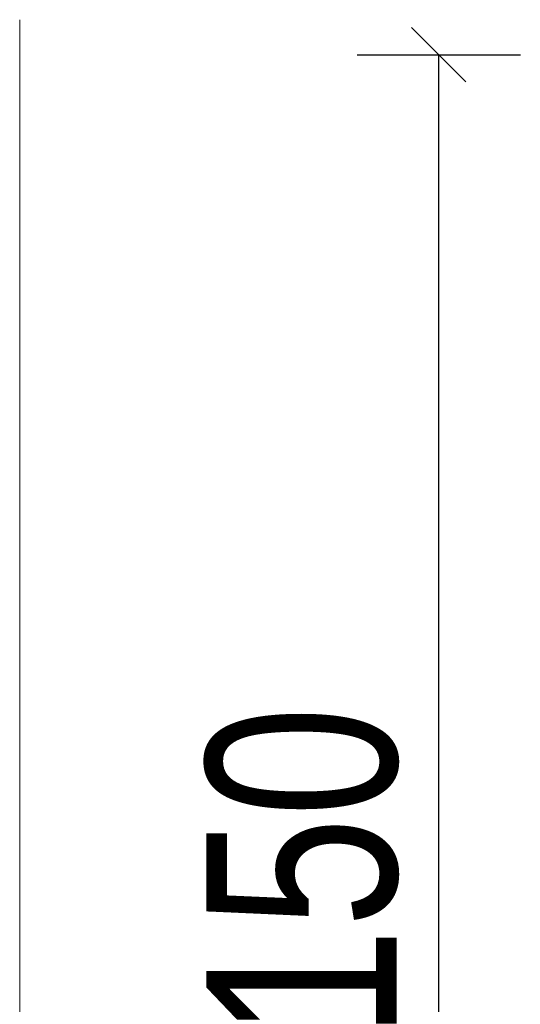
# Model space of a CAD drawing. Header units: inches. Extents: x 1156 to 71303, y -52654 to 51.
# Tile 139 of 217: x 64083 to 64175, y -41624 to -41443. Entities that reach past the tile are written whole.
import ezdxf

# ---------------------------------------------------------------- set-up
doc = ezdxf.new("R2010")
doc.units = ezdxf.units.IN
doc.header["$MEASUREMENT"] = 0
doc.layers.get('0').update_dxf_attribs({"lineweight": 0})
doc.layers.get('Defpoints').update_dxf_attribs({"lineweight": 0})
doc.layers.add('--ogr.-panele', color=252, linetype='Continuous', lineweight=0)
doc.styles.add('1-200', font='arial.ttf', dxfattribs={"width": 0.75, "height": 35})
doc.dimstyles.new('1-2001-2', dxfattribs={"dimtxt": 35, "dimasz": 10, "dimexe": 15, "dimexo": 10, "dimgap": 0.09, "dimtad": 0, "dimlfac": 0.5, "dimdsep": 46, "dimtxsty": '1-200', "dimblk": 'OBLIQUE', "dimcen": 0.09, "dimadec": 0, "dimazin": 0, "dimtfac": 1, "dimtdec": 4, "dimtix": 1, "dimtofl": 0, "dimtmove": 0, "dimatfit": 3, "dimldrblk": 'OBLIQUE', "dimfxl": 15, "dimfxlon": 1, "dimtvp": 0.7, "dimtolj": 1, "dimtzin": 0, "dimarcsym": 0})

# ---------------------------------------------------------------- blocks, each defined once
blk = doc.blocks.new('_OBLIQUE')
at = {"color": 0, "linetype": 'ByBlock', "lineweight": -2}
for p, q in [((-0.5, -0.5), (0.5, 0.5)), ((0, 0), (0, 0))]:
    blk.add_line(p, q, dxfattribs=at)
blk = doc.blocks.new('*D1618')
at = {"color": 0, "linetype": 'Continuous', "lineweight": -2, "ltscale": 12}
for p, q in [((64145.05, -41449.91), (64175.05, -41449.91)), ((64160.05, -41750.49), (64160.05, -41449.91)), ((64145.05, -41750.49), (64175.05, -41750.49))]:
    blk.add_line(p, q, dxfattribs=at)
at = {"layer": 'Defpoints', "color": 0}
for p in [(64123.37, -41449.91), (64160.05, -41449.91), (64123.37, -41750.49)]:
    blk.add_point(p, dxfattribs=at)
at = {"color": 0, "lineweight": -2, "xscale": 10, "yscale": 10, "zscale": 10}
for p, rotation in [((64160.05, -41449.91), 90), ((64160.05, -41750.49), 270)]:
    blk.add_blockref('_OBLIQUE', p, dxfattribs=dict(at, rotation=rotation))
at = {"color": 0, "linetype": 'Continuous', "ltscale": 12, "insert": (64135.03, -41600.2), "char_height": 35, "attachment_point": 5, "rotation": 90, "style": '1-200'}
blk.add_mtext('\\A1;150', dxfattribs=at)

msp = doc.modelspace()

# ---------------------------------------------------------------- linework, layer by layer
at = {"layer": '--ogr.-panele', "color": 0}
msp.add_line((64082.986, -41443.474), (64082.986, -41750.487), dxfattribs=at)

# ---------------------------------------------------------------- dimensions: what is measured, and where the dimension line sits
at = {"linetype": 'Continuous', "ltscale": 12}
dim = msp.add_linear_dim(base=(64160.046, -41449.913), p1=(64123.369, -41750.487), p2=(64123.369, -41449.913), angle=90, text='150', dimstyle='1-2001-2', override={"dimtxt": 35}, dxfattribs=at)
dim.commit()
dim.dimension.update_dxf_attribs({"geometry": '*D1618', "text_midpoint": (64135.032, -41600.2)})

doc.saveas('drawing.dxf')
